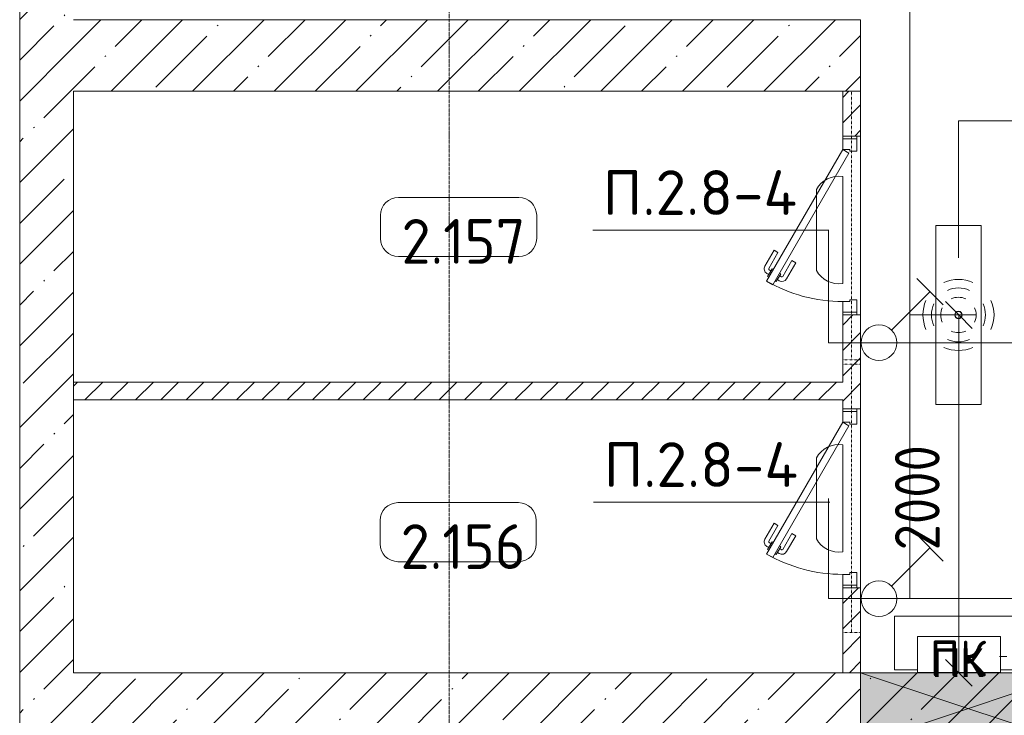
# Model space of a CAD drawing. Header units: millimetres. Extents: x -32229 to 288056, y -13689 to 125138.
# Tile 185 of 193: x 84205 to 89709, y 2763 to 6650. Entities that reach past the tile are written whole.
import ezdxf

# ---------------------------------------------------------------- set-up
doc = ezdxf.new("R2010")
doc.units = ezdxf.units.MM
doc.linetypes.add('3_ Штрих_ 1 х 1 мм', pattern=[2, 1, -1])
doc.linetypes.add('ADSK_Линия сетки', pattern=[25, 20, -2.5, 0, -2.5])
for name, color, linetype, lineweight in [('A-ANNO-DIMS', 7, 'Continuous', 9), ('A-ANNO-DIMS-200', 7, 'Continuous', 9), ('A-ANNO-NOTE', 7, 'Continuous', 18), ('A-AREA-IDEN', 7, 'Continuous', 9), ('A-DETL-THIN', 7, 'Continuous', 9), ('A-DOOR', 7, 'Continuous', 18), ('A-DOOR-FRAM', 7, 'Continuous', 9), ('A-FLOR', 7, 'Continuous', 18), ('A-GLAZ', 7, 'Continuous', 18), ('A-WALL', 7, 'Continuous', 18), ('A-WALL-PATT', 7, 'Continuous', 40), ('G-ANNO-TEXT', 7, 'Continuous', 9), ('I-WALL', 7, 'Continuous', 18), ('M-EQPM', 7, 'Continuous', 18), ('S-BEAM', 7, 'Continuous', 18), ('S-GRID', 7, 'Continuous', 9)]:
    doc.layers.add(name, color=color, linetype=linetype, lineweight=lineweight)
doc.layers.add('A-DETL', color=7, linetype='Continuous', lineweight=9, true_color=0x00a600)
doc.styles.add('Arial_1', font='arial.ttf', dxfattribs={"height": 160})
doc.styles.add('GOST Common', font='GOST_Common.ttf', dxfattribs={"height": 200})
doc.styles.add('GOST Common_3', font='GOST_Common.ttf', dxfattribs={"width": 0.9, "height": 250})
doc.styles.add('GOST Common_4', font='GOST_Common.ttf', dxfattribs={"height": 250})
doc.styles.add('ISOCPEUR', font='isocpeur.ttf', dxfattribs={"height": 250})
doc.dimstyles.new('ГОСТ_2_5_мм2_1', dxfattribs={"dimscale": 304.8, "dimtxt": 251.428749, "dimasz": 0.492126, "dimexe": 0.492126, "dimexo": 0.656168, "dimgap": 0.098425, "dimtad": 1, "dimdec": 0, "dimdsep": 46, "dimtxsty": 'GOST Common_3', "dimblk1": 'OBLIQUE', "dimblk2": 'OBLIQUE', "dimsah": 1, "dimcen": 0.09, "dimazin": 2, "dimtfac": 1, "dimtdec": 4, "dimtix": 1, "dimtmove": 0, "dimatfit": 3, "dimfxl": 1, "dimtvp": 1, "dimtolj": 1, "dimtzin": 0, "dimarcsym": 2})
pattern_1 = [(45, (0, 0), (-70.71068, 70.71068), [])]
pattern_2 = [(45, (0, 0), (-228.0985, 228.0985), []), (45, (228.1, 0), (-228.0985, 228.0985), [403.225, -80.645, 6.706, -73.939])]

# ---------------------------------------------------------------- blocks, each defined once
blk = doc.blocks.new('АР_Дверь однопольная - 1000х2100h_850__Кладовая-4711580--02 ЭО')
at = {"layer": 'A-DOOR', "color": 253, "lineweight": 13, "true_color": 0xaaaaaa}
for p, q in [((-311.1, 475), (-331.1, 440.4)), ((-331.1, 440.4), (405, 15.4)), ((425, 50), (-311.1, 475)), ((405, 15.4), (425, 50))]:
    blk.add_line(p, q, dxfattribs=at)
at = {"layer": 'A-DOOR', "color": 253, "lineweight": 5, "true_color": 0xaaaaaa}
for p, q in [((-289.5, 462.5), (-285.5, 469.4)), ((-285.5, 469.4), (-242.2, 444.4)), ((-274.6, 463.2), (-268.6, 473.6)), ((-253, 450.7), (-247, 461.1)), ((-242.2, 444.4), (-246.2, 437.5)), ((-151.4, 411.7), (-240.2, 462.9)), ((-138.9, 433.3), (-227.7, 484.6)), ((-309.5, 427.9), (-313.5, 420.9)), ((-313.5, 420.9), (-270.2, 395.9)), ((-302.6, 414.7), (-308.7, 404.3)), ((-281, 402.2), (-287, 391.8)), ((-270.2, 395.9), (-266.2, 402.9)), ((-151.4, 411.7), (-138.9, 433.3)), ((-208.9, 312.1), (-297.7, 363.3)), ((-196.4, 333.7), (-285.2, 385)), ((-196.4, 333.7), (-208.9, 312.1))]:
    blk.add_line(p, q, dxfattribs=at)
for centre, radius, start, end in [((425, 50), 850, 150, 180), ((-242.7, 458.6), 30, 60, 150), ((-242.7, 458.6), 4.99, 60, 150), ((-282.7, 389.3), 30, 150, 240), ((-282.7, 389.3), 4.99, 150, 240)]:
    blk.add_arc(centre, radius, start, end, dxfattribs=at)
at = {"layer": 'A-DOOR-FRAM', "color": 253, "lineweight": 13, "true_color": 0xaaaaaa}
for p, q in [((-485, 50), (-500, 50)), ((-425, 50), (-485, 50)), ((-485, 50), (-485, -30)), ((-425, 10), (-425, 50)), ((-415, 10), (-425, 10)), ((-415, -30), (-415, 10)), ((425, 10), (415, 10)), ((415, 10), (415, -30)), ((485, 50), (425, 50)), ((425, 50), (425, 10)), ((485, -30), (485, 50)), ((485, 50), (500, 50)), ((-485, -30), (-500, -30)), ((-485, -30), (-415, -30)), ((415, -30), (485, -30)), ((485, -30), (500, -30))]:
    blk.add_line(p, q, dxfattribs=at)
blk = doc.blocks.new('АР_Канал вертикальный прямоугольный - ПК-V106--02 ЭО')
at = {"layer": 'M-EQPM', "color": 253, "lineweight": 13, "true_color": 0xaaaaaa}
for p, q in [((350, 150), (-350, 150)), ((-350, 150), (-350, -150)), ((-350, -150), (-350, 150)), ((-350, 150), (350, 150)), ((350, -150), (350, 150)), ((350, 150), (350, -150)), ((-350, -150), (-222.3, -150)), ((-222.3, -150), (-350, -150)), ((242.3, -150), (350, -150)), ((350, -150), (242.3, -150))]:
    blk.add_line(p, q, dxfattribs=at)
blk = doc.blocks.new('АР_Отверстие прямоугольное - ОВВ-4239225--02 ЭО')
at = {"layer": 'A-GLAZ', "lineweight": 13, "true_color": 0xf0f0f0}
blk.add_hatch(color=7, dxfattribs=at).paths.add_polyline_path([(-475, 200), (-475, -200), (725, -200), (725, 200), (285.8, 200)])
at = {"layer": 'A-GLAZ', "color": 253, "lineweight": 5, "true_color": 0xaaaaaa}
for p, q in [((725, 200), (-475, -200)), ((-475, 200), (725, -200))]:
    blk.add_line(p, q, dxfattribs=at)
at = {"layer": 'A-GLAZ', "color": 253, "lineweight": 13, "true_color": 0xaaaaaa}
for p, q in [((725, 200), (-475, 200)), ((-475, 200), (-475, -200)), ((-475, 200), (-475, -200)), ((725, -200), (725, 200)), ((725, 200), (725, -200)), ((-475, -200), (725, -200))]:
    blk.add_line(p, q, dxfattribs=at)
blk = doc.blocks.new('АР_Перемычка - 100_Уx1_75x5__250-250-6683530--02 ЭО')
at = {"layer": 'S-BEAM', "color": 9, "linetype": '3_ Штрих_ 1 х 1 мм', "lineweight": 15, "true_color": 0xc4c4c4}
for p, q in [((-750, 50), (-750, -50)), ((750, 50), (750, -50)), ((-750, 0), (750, 0))]:
    blk.add_line(p, q, dxfattribs=at)
blk = doc.blocks.new('Наметкина 10_РД_АР_П_rvt-1--02 ЭО')
at = {"layer": 'A-WALL-PATT', "lineweight": 5, "true_color": 0xaaaaaa}
h = blk.add_hatch(dxfattribs=at)
h.set_pattern_fill('FP_3', color=253, style=0, pattern_type=2)
h.set_pattern_definition(pattern_2)
h.paths.add_polyline_path([(84505.3, 2600), (84505.3, 30150), (84205.3, 30150), (84205.3, 2600)])
h = blk.add_hatch(dxfattribs=at)
h.set_pattern_fill('FP_3', color=253, style=0, pattern_type=2)
h.set_pattern_definition(pattern_2)
h.paths.add_polyline_path([(88905.3, 6250), (88905.3, 6650), (84505.3, 6650), (84505.3, 6250), (88044.7, 6250)])
h = blk.add_hatch(dxfattribs=at)
h.set_pattern_fill('FP_2', color=253, style=0, pattern_type=2)
h.set_pattern_definition(pattern_1)
h.paths.add_polyline_path([(88905.3, 3000), (88905.3, 3475), (88805.3, 3475), (88805.3, 3000)])
h.paths.add_polyline_path([(88905.3, 4475), (88905.3, 5000), (88805.3, 5000), (88805.3, 4475)])
h.paths.add_polyline_path([(88905.3, 6000), (88905.3, 6250), (88805.3, 6250), (88805.3, 6000)])
h = blk.add_hatch(dxfattribs=at)
h.set_pattern_fill('FP_2', color=253, style=0, pattern_type=2)
h.set_pattern_definition(pattern_1)
h.paths.add_polyline_path([(88805.3, 4525), (88805.3, 4625), (84505.3, 4625), (84505.3, 4525), (88044.7, 4525)])
h = blk.add_hatch(dxfattribs=at)
h.set_pattern_fill('FP_3', color=253, style=0, pattern_type=2)
h.set_pattern_definition(pattern_2)
h.paths.add_polyline_path([(92555.3, 2600), (94955.3, 2600), (94955.3, 3000), (84505.3, 3000), (84505.3, 2600), (91655.3, 2600)])
at = {"layer": 'A-FLOR', "color": 253, "lineweight": 13, "true_color": 0xaaaaaa}
for p, q in [((88905.3, 6000), (88905.3, 5000)), ((88905.3, 5000), (88905.3, 6000)), ((88905.3, 4840.3), (88905.3, 4475)), ((88905.3, 4475), (88905.3, 3475)), ((88905.3, 3475), (88905.3, 4475)), ((88905.3, 3475), (88905.3, 3000))]:
    blk.add_line(p, q, dxfattribs=at)
at = {"layer": 'A-WALL', "color": 253, "lineweight": 13, "true_color": 0xaaaaaa}
for p, q in [((84205.3, 30150), (84205.3, 2600)), ((88905.3, 6650), (84505.3, 6650)), ((88905.3, 6250), (88905.3, 6650)), ((84505.3, 3000), (84505.3, 6250)), ((84505.3, 6250), (88905.3, 6250)), ((88905.3, 3000), (84505.3, 3000)), ((90105.3, 3000), (88905.3, 3000))]:
    blk.add_line(p, q, dxfattribs=at)
at = {"layer": 'I-WALL', "color": 253, "lineweight": 13, "true_color": 0xaaaaaa}
for p, q in [((88805.3, 6250), (88805.3, 6000)), ((88905.3, 6250), (88805.3, 6250)), ((88905.3, 6000), (88905.3, 6250)), ((88805.3, 6000), (88905.3, 6000)), ((88805.3, 5000), (88805.3, 4625)), ((88905.3, 5000), (88805.3, 5000)), ((88905.3, 4475), (88905.3, 5000)), ((88805.3, 4625), (84505.3, 4625)), ((84505.3, 4625), (84505.3, 4525)), ((84505.3, 4525), (88805.3, 4525)), ((88805.3, 4525), (88805.3, 4475)), ((88805.3, 4475), (88905.3, 4475)), ((88805.3, 3475), (88805.3, 3000)), ((88905.3, 3475), (88805.3, 3475)), ((88905.3, 3000), (88905.3, 3475)), ((88805.3, 3000), (88905.3, 3000))]:
    blk.add_line(p, q, dxfattribs=at)
at = {"layer": 'A-DOOR', "color": 253, "lineweight": 13, "true_color": 0xaaaaaa, "rotation": 90}
for p in [(88855.3, 5500), (88855.3, 3975)]:
    blk.add_blockref('АР_Дверь однопольная - 1000х2100h_850__Кладовая-4711580--02 ЭО', p, dxfattribs=at)
at = {"layer": 'A-GLAZ', "color": 253, "lineweight": 13, "true_color": 0xaaaaaa, "rotation": 180}
blk.add_blockref('АР_Отверстие прямоугольное - ОВВ-4239225--02 ЭО', (89630.3, 2800), dxfattribs=at)
at = {"layer": 'M-EQPM', "color": 253, "lineweight": 13, "true_color": 0xaaaaaa}
blk.add_blockref('АР_Канал вертикальный прямоугольный - ПК-V106--02 ЭО', (89445.3, 3167.3), dxfattribs=at)
at = {"layer": 'S-BEAM', "color": 253, "lineweight": 13, "true_color": 0xaaaaaa, "rotation": 90}
for p in [(88855.3, 5500), (88855.3, 3975)]:
    blk.add_blockref('АР_Перемычка - 100_Уx1_75x5__250-250-6683530--02 ЭО', p, dxfattribs=at)
at = {"layer": 'A-ANNO-NOTE', "color": 253, "lineweight": 5, "true_color": 0xaaaaaa, "insert": (89449.1, 3080.1), "char_height": 200, "width": 330, "attachment_point": 5, "line_spacing_factor": 1.022766, "style": 'GOST Common'}
blk.add_mtext('\\pt2540,5080,7620,10160,12700,15240,17780,20320,22860,25400,27940,30480,33020,35560,38100,40640,43180,45720,48260,50800,53340,55880,58420,60960,63500,66040,68580,71120,73660,76200,78740,81280;ПК', dxfattribs=at)
blk = doc.blocks.new('Марка помещения 2 - Марка помещения 2-1605974--02 ЭО')
at = {"layer": 'A-AREA-IDEN', "color": 253, "true_color": 0xaaaaaa}
for p, q in [((-1.797, 0.841), (1.569, 0.841)), ((-2.297, -0.309), (-2.297, 0.341)), ((2.069, 0.341), (2.069, -0.309)), ((1.569, -0.809), (-1.797, -0.809))]:
    blk.add_line(p, q, dxfattribs=at)
for centre, start, end in [((-1.797, 0.341), 90, 180), ((1.569, 0.341), 0, 90), ((-1.797, -0.309), 180, 270), ((1.569, -0.309), 270, 360)]:
    blk.add_arc(centre, 0.5, start, end, dxfattribs=at)
blk = doc.blocks.new('DIMBLOCK288--02 ЭО')
at = {"layer": 'A-ANNO-DIMS-200'}
for p, q in [((89454.1, 5000), (89379.1, 5075)), ((89548, 5000), (89304.1, 5000)), ((89454.1, 3000), (89454.1, 5000)), ((89454.1, 5000), (89529.1, 4925)), ((89454.1, 5000), (89548, 5000)), ((89454.1, 3000), (89379.1, 3075)), ((89548, 3000), (89304.1, 3000)), ((89454.1, 3000), (89529.1, 2925)), ((89454.1, 3000), (89548, 3000))]:
    blk.add_line(p, q, dxfattribs=at)
at = {"layer": 'A-ANNO-DIMS-200', "color": 0, "insert": (89097.4, 3684.7), "char_height": 250, "width": 756.843, "attachment_point": 1, "rotation": 90, "line_spacing_factor": 1.022761, "style": 'GOST Common_3'}
blk.add_mtext('2000', dxfattribs=at)
blk = doc.blocks.new('_Oblique')
at = {"color": 0, "linetype": 'ByBlock', "lineweight": -2}
blk.add_line((-0.5, -0.5), (0.5, 0.5), dxfattribs=at)

msp = doc.modelspace()

# ---------------------------------------------------------------- linework, layer by layer
at = {"layer": 'A-ANNO-NOTE', "color": 5, "lineweight": 9, "true_color": 0x0000ff}
for p, q in [((88806.1, 5773.6), (88806.1, 5176.4)), ((88658.8, 5249.1), (88658.8, 5700.9)), ((89326, 4500), (89326, 5500)), ((89326, 5500), (89578.6, 5500)), ((89578.6, 5500), (89578.6, 4500)), ((89218.8, 5203.9), (89367, 5055.7)), ((89078.8, 4915.7), (89292.9, 5129.8)), ((89578.6, 4500), (89326, 4500)), ((88806.1, 4273.6), (88806.1, 3676.4)), ((88658.8, 3749.1), (88658.8, 4200.9)), ((89218.8, 3772.9), (89367, 3624.7)), ((89078.8, 3484.7), (89292.9, 3698.8))]:
    msp.add_line(p, q, dxfattribs=at)
at = {"layer": 'A-ANNO-NOTE', "color": 1, "lineweight": 9, "true_color": 0xff0000}
for p, q in [((89687.6, 3202.4), (89223, 3202.4)), ((89223, 3202.4), (89223, 3001.2)), ((89687.6, 3001.2), (89687.6, 3202.4)), ((89223, 3001.2), (89687.6, 3001.2))]:
    msp.add_line(p, q, dxfattribs=at)
at = {"layer": 'A-ANNO-NOTE', "color": 5, "lineweight": 9, "true_color": 0x0000ff}
for centre, radius in [((89451.5, 5000), 20), ((89452.4, 5000.9), 20), ((89452.4, 4999.1), 20), ((89453.3, 5000), 20), ((89008.1, 4845), 100), ((89008.1, 3414), 100)]:
    msp.add_circle(centre, radius, dxfattribs=at)
for centre, radius, start, end in [((88784, 5632.6), 142.7, 81.0901, 151.4209), ((88784, 5317.4), 142.7, 208.5791, 278.9099), ((89452.4, 4999.1), 199.6, 66, 114), ((89452.4, 4999.1), 151.5, 66, 114), ((89453.3, 5000), 199.6, 156, 204), ((89452.4, 4999.1), 99.8, 66, 114), ((89451.5, 5000), 199.6, 336, 24), ((89453.3, 5000), 151.5, 156, 204), ((89453.3, 5000), 99.8, 156, 204), ((89451.5, 5000), 99.8, 336, 24), ((89451.5, 5000), 151.5, 336, 24), ((89452.4, 5000.9), 99.8, 246, 294), ((89452.4, 5000.9), 151.5, 246, 294), ((89452.4, 5000.9), 199.6, 246, 294), ((88784, 4132.6), 142.7, 81.0901, 151.4209), ((88784, 3817.4), 142.7, 208.5791, 278.9099)]:
    msp.add_arc(centre, radius, start, end, dxfattribs=at)
at = {"layer": 'A-DETL', "color": 5, "true_color": 0x0000ff}
for p, q in [((89179.8, 6925.4), (89179.8, 3415)), ((88725.3, 5475), (88725.3, 4845)), ((89454.1, 5000), (89179.8, 5000)), ((88725.3, 4845), (90180.3, 4845)), ((88725.3, 3975), (88725.3, 3415)), ((88725.3, 3415), (90180.3, 3415))]:
    msp.add_line(p, q, dxfattribs=at)
at = {"layer": 'A-DETL', "color": 1, "true_color": 0xff0000}
msp.add_line((89682.7, 3091.5), (89722.7, 3091.5), dxfattribs=at)
at = {"layer": 'A-DETL-THIN'}
for p, q in [((89452.3, 6084), (90814.1, 6084)), ((89452.3, 5318.5), (89452.3, 6084)), ((87408.4, 5474), (88728.4, 5474)), ((87413.4, 3954), (88733.4, 3954))]:
    msp.add_line(p, q, dxfattribs=at)
at = {"layer": 'S-GRID', "color": 253, "linetype": 'ADSK_Линия сетки', "true_color": 0xaaaaaa}
msp.add_line((86605.3, -12088.9), (86605.3, 125138.4), dxfattribs=at)

# ---------------------------------------------------------------- block references
at = {"lineweight": 5}
msp.add_blockref('Наметкина 10_РД_АР_П_rvt-1--02 ЭО', (0, 0), dxfattribs=at)
at = {"layer": 'A-AREA-IDEN', "color": 253, "true_color": 0xaaaaaa, "xscale": 199.9999999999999, "yscale": 199.9999999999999, "zscale": 199.9999999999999}
for p in [(86681.2, 5488.6), (86679.1, 3782.8)]:
    msp.add_blockref('Марка помещения 2 - Марка помещения 2-1605974--02 ЭО', p, dxfattribs=at)

# ---------------------------------------------------------------- texts
at = {"layer": 'A-ANNO-NOTE', "color": 1, "lineweight": 9, "true_color": 0xff0000, "insert": (89448.6, 3057.1), "char_height": 160, "width": 280.78, "attachment_point": 5, "line_spacing_factor": 0.936439, "style": 'Arial_1'}
msp.add_mtext('\\pt0.0208,0.04,0.0608,0.08,0.1008,0.12,0.1408,0.16,0.1808,0.2,0.2208,0.24,0.2608,0.28,0.3008,0.32,0.3408,0.36,0.3808,0.4,0.4208,0.44,0.4608,0.48,0.5008,0.52,0.5408,0.56,0.5808,0.6,0.6208,0.64;ПК', dxfattribs=at)
at = {"layer": 'A-AREA-IDEN', "color": 253, "true_color": 0xaaaaaa, "char_height": 250, "width": 780, "attachment_point": 5, "line_spacing_factor": 1.022766, "style": 'GOST Common_4'}
for s, insert in [('\\pt100,200,300,400,500,600,700,800,900,1000,1100,1200,1300,1400,1500,1600,1700,1800,1900,2000,2100,2200,2300,2400,2500,2600,2700,2800,2900,3000,3100,3200;2.157', (86685.7, 5411.1)), ('\\pt100,200,300,400,500,600,700,800,900,1000,1100,1200,1300,1400,1500,1600,1700,1800,1900,2000,2100,2200,2300,2400,2500,2600,2700,2800,2900,3000,3100,3200;2.156', (86683.6, 3705.3))]:
    msp.add_mtext(s, dxfattribs=dict(at, insert=insert))
at = {"layer": 'G-ANNO-TEXT', "char_height": 250, "width": 1096.86, "attachment_point": 1, "line_spacing_factor": 1.139951, "style": 'ISOCPEUR'}
for insert in [(87464, 5808.7), (87469, 4288.7)]:
    msp.add_mtext('\\pt600,1200,1800,2400,3000,3600,4200,4800,5400,6000,6600,7200,7800,8400,9000,9600,10200,10800,11400,12000,12600,13200,13800,14400,15000,15600,16200,16800,17400,18000,18600,19200;П.2.8-4', dxfattribs=dict(at, insert=insert))

# ---------------------------------------------------------------- dimensions: what is measured, and where the dimension line sits
at = {"layer": 'A-ANNO-DIMS'}
dim = msp.add_linear_dim(base=(89454.1, 5000), p1=(89348, 3000), p2=(89348, 5000), angle=90, dimstyle='ГОСТ_2_5_мм2_1', override={"dimpost": '<>', "dimfxl": 2000.03575}, dxfattribs=at)
dim.commit()
dim.dimension.update_dxf_attribs({"geometry": 'DIMBLOCK288--02 ЭО', "text_midpoint": (89299.1, 4000)})

doc.saveas('drawing.dxf')
